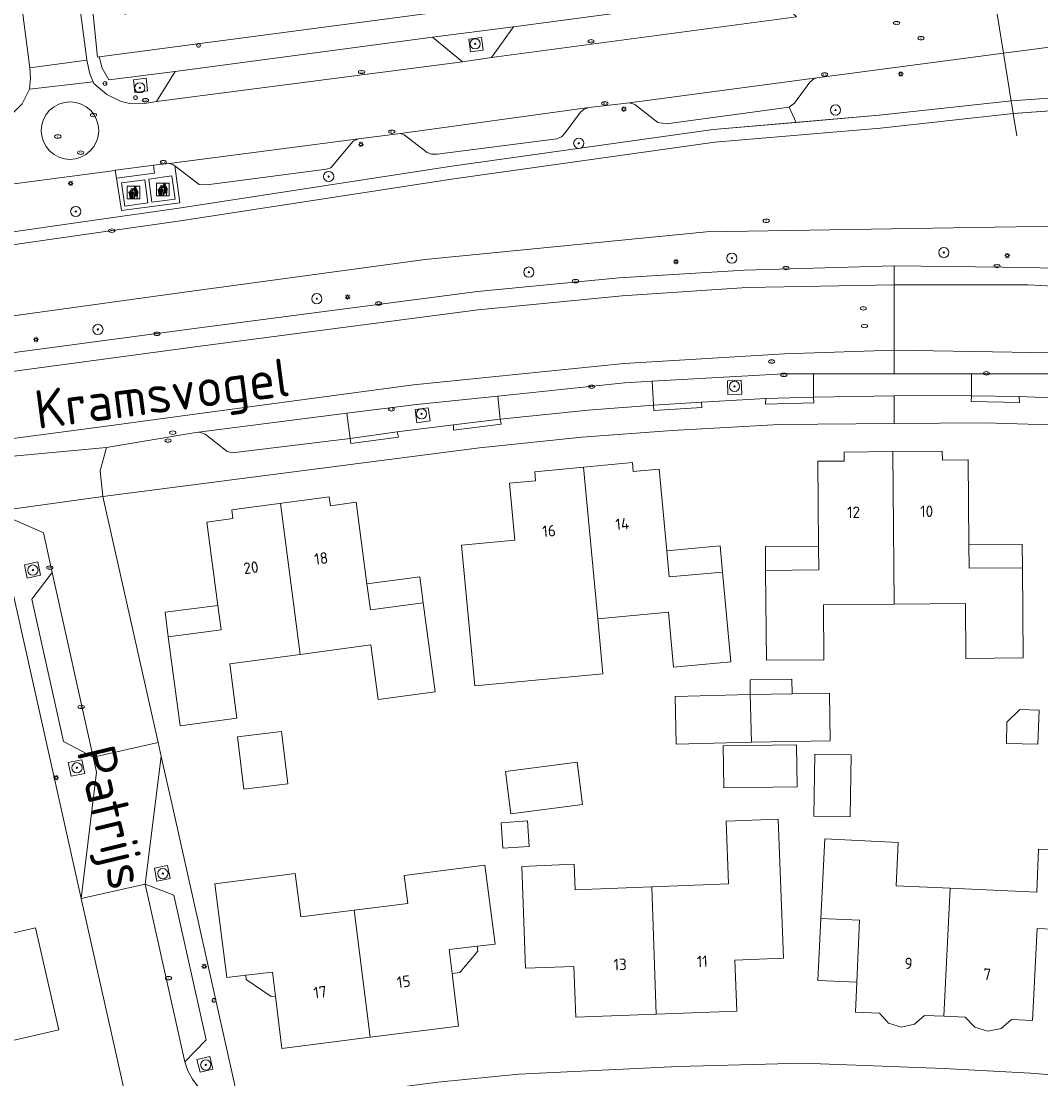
# Model space of a CAD drawing. Header units: metres. Extents: x 92650 to 117222, y 425801 to 461092.
# Tile 110 of 146: x 115778 to 115858, y 426618 to 426701. Entities that reach past the tile are written whole.
import ezdxf
from ezdxf.enums import TextEntityAlignment as Align

# ---------------------------------------------------------------- set-up
doc = ezdxf.new("R2010")
doc.units = ezdxf.units.M
doc.layers.get('0').update_dxf_attribs({"color": 253, "linetype": 'CONTINUOUS', "lineweight": 15})
for name, color, linetype, lineweight in [('B-WE-GK-KEERWAND_DAMWAND-G', 253, 'CONTINUOUS', 15), ('B-WE-GR-BEPLANTING_CULTUUR_BODEMBEDEKKER-GV', 253, 'CONTINUOUS', 15), ('B-WE-GR-BEPLANTING_CULTUUR_HEESTERS-GV', 253, 'CONTINUOUS', 15), ('B-WE-GR-BEPLANTING_CULTUUR_VASTE PLANTENVAK-GV', 253, 'CONTINUOUS', 15), ('B-WE-GR-BOOM-S', 253, 'CONTINUOUS', 15), ('B-WE-GR-GROENVOORZIENING-GV', 253, 'CONTINUOUS', 15), ('B-WE-IE-AFVAL APART PLAATS-S', 253, 'CONTINUOUS', 15), ('B-WE-IE-MEUBILAIR-S', 253, 'CONTINUOUS', 15), ('B-WE-KW-KUNSTWERK_DUIKER-G', 253, 'CONTINUOUS', 15), ('B-WE-OG-BEBOUWING-GV', 253, 'CONTINUOUS', 15), ('B-WE-OG-BEBOUWING-T18', 253, 'CONTINUOUS', 15), ('B-WE-OG-BEBOUWING_LUIFEL-GV', 253, 'CONTINUOUS', 15), ('B-WE-OG-BEBOUWING_SCHUUR-GV', 253, 'CONTINUOUS', 15), ('B-WE-OG-TERREIN_ERF-GV', 253, 'CONTINUOUS', 15), ('B-WE-OG-TERREIN_OEVER-GV', 253, 'CONTINUOUS', 15), ('B-WE-OG-TOPOGRAFIE-T18', 7, 'CONTINUOUS', 15), ('B-WE-OG-WATER_MEER-GV', 253, 'CONTINUOUS', 15), ('B-WE-VH-GESLOTENVERHARDING-GV', 253, 'CONTINUOUS', 15), ('B-WE-VH-OPENVERHARDING_BETONELEMENT-GV', 253, 'CONTINUOUS', 15), ('B-WE-VH-OPENVERHARDING_BETONSTRAATSTEEN-GV', 253, 'CONTINUOUS', 15), ('B-WE-VH-OPENVERHARDING_TEGEL-GV', 253, 'CONTINUOUS', 15)]:
    doc.layers.add(name, color=color, linetype=linetype, lineweight=lineweight)
doc.styles.add('NLCS-ISO', font='NLCS-ISO.ttf')
doc.styles.add('NLCS-ISO-M200-T18', font='NLCS-ISO.ttf', dxfattribs={"height": 0.36})

# ---------------------------------------------------------------- blocks, each defined once
blk = doc.blocks.new('SIE-AFVAL APART PLAATS-SO')
h = blk.add_hatch(color=256)
h.dxf.hatch_style = 1
h.paths.add_polyline_path([(-0.09, 0.07), (-1.76, 0.07, 0.819081), (-1.79, -0.09), (-1.4, -2.19, 0.36153), (-1.37, -2.21), (-0.47, -2.21, 0.36153), (-0.44, -2.19), (-0.05, -0.09, 0.819081)])
h.paths.add_polyline_path([(-0.16, -0.1), (-0.2, -0.33), (-0.49, -0.33), (-0.47, -0.1)], flags=16)
h.paths.add_polyline_path([(-0.55, -0.1), (-0.58, -0.33), (-0.87, -0.33), (-0.87, -0.1)], flags=16)
h.paths.add_polyline_path([(-0.22, -0.42), (-0.27, -0.73), (-0.53, -0.73), (-0.5, -0.42)], flags=16)
h.paths.add_polyline_path([(-0.58, -0.42), (-0.61, -0.73), (-0.87, -0.73), (-0.87, -0.42)], flags=16)
h.paths.add_polyline_path([(-0.95, -0.1), (-0.95, -0.33), (-1.27, -0.33), (-1.29, -0.1)], flags=16)
h.paths.add_polyline_path([(-0.95, -0.42), (-0.95, -0.73), (-1.23, -0.73), (-1.26, -0.42)], flags=16)
h.paths.add_polyline_path([(-0.29, -0.83), (-0.34, -1.09), (-0.56, -1.09), (-0.54, -0.83)], flags=16)
h.paths.add_polyline_path([(-0.62, -0.83), (-0.65, -1.09), (-0.87, -1.09), (-0.87, -0.83)], flags=16)
h.paths.add_polyline_path([(-0.95, -0.83), (-0.95, -1.09), (-1.2, -1.09), (-1.22, -0.83)], flags=16)
h.paths.add_polyline_path([(-1.35, -0.33), (-1.64, -0.33), (-1.69, -0.1), (-1.37, -0.1)], flags=16)
h.paths.add_polyline_path([(-1.34, -0.42), (-1.31, -0.73), (-1.57, -0.73), (-1.63, -0.42)], flags=16)
h.paths.add_polyline_path([(-0.36, -1.18), (-0.41, -1.44), (-0.6, -1.44), (-0.57, -1.18)], flags=16)
h.paths.add_polyline_path([(-0.65, -1.18), (-0.68, -1.44), (-0.87, -1.44), (-0.87, -1.18)], flags=16)
h.paths.add_polyline_path([(-1.3, -0.83), (-1.28, -1.09), (-1.5, -1.09), (-1.55, -0.83)], flags=16)
h.paths.add_polyline_path([(-0.95, -1.18), (-0.95, -1.44), (-1.17, -1.44), (-1.19, -1.18)], flags=16)
h.paths.add_polyline_path([(-0.42, -1.53), (-0.47, -1.79), (-0.63, -1.79), (-0.6, -1.53)], flags=16)
h.paths.add_polyline_path([(-1.27, -1.18), (-1.25, -1.44), (-1.44, -1.44), (-1.49, -1.18)], flags=16)
h.paths.add_polyline_path([(-0.69, -1.53), (-0.71, -1.79), (-0.87, -1.79), (-0.87, -1.53)], flags=16)
h.paths.add_polyline_path([(-0.95, -1.53), (-0.95, -1.79), (-1.13, -1.79), (-1.16, -1.53)], flags=16)
h.paths.add_polyline_path([(-1.24, -1.53), (-1.22, -1.79), (-1.37, -1.79), (-1.42, -1.53)], flags=16)
h.paths.add_polyline_path([(-0.49, -1.89), (-0.53, -2.13), (-0.66, -2.13), (-0.64, -1.89)], flags=16)
h.paths.add_polyline_path([(-0.72, -1.89), (-0.74, -2.13), (-0.87, -2.13), (-0.87, -1.89)], flags=16)
h.paths.add_polyline_path([(-0.95, -1.89), (-0.95, -2.13), (-1.1, -2.13), (-1.12, -1.89)], flags=16)
h.paths.add_polyline_path([(-1.21, -1.89), (-1.18, -2.13), (-1.31, -2.13), (-1.35, -1.89)], flags=16)
h.paths.add_polyline_path([(-0.19, 0.78, -0.01173), (-0.3, 0.78, -0.148797), (-0.42, 1.03, -0.136076), (-0.69, 0.87), (-0.78, 0.85, -0.038293), (-1.14, 0.96), (-1.19, 0.81, -0.243822), (-1.56, 0.45, 0.344326), (-1, 0.22, -0.139345), (-0.6, 0.22, 0.618436), (-0.56, 0.27, -0.441494), (-0.47, 0.44, 0.309048)])
h.paths.add_polyline_path([(-0.49, 0.51, 0.351556), (-0.64, 0.31, 0.121061), (-1.02, 0.29, -0.288745), (-1.45, 0.42, 0.203599), (-1.12, 0.79), (-1.09, 0.87, 0.083075), (-0.28, 0.71, -0.242261)], flags=16)
h.paths.add_polyline_path([(-0.4, 0.79, -0.023345), (-0.63, 0.82, 0.07081), (-0.46, 0.9, 0.059965)], flags=16)
h.paths.add_polyline_path([(1.12, 1.48), (-1.07, 1.48, 0.860559), (-1.08, 1.42), (0.29, 1, -0.146703), (0.53, 0.28, 0.421968), (0.56, 0.25), (1.6, 0.31, 0.450293), (1.63, 0.34, 0.122241)])
h.paths.add_polyline_path([(0.26, 1.93, 1), (1.07, 1.93, 1)])
h.paths.add_polyline_path([(1.65, 0.15, 0.429303), (1.62, 0.18), (0.55, 0.23, 0.38429), (0.51, 0.2), (0.16, -2.16, 0.83726), (0.22, -2.18), (0.99, -0.78, -0.688204), (1.05, -0.78), (1.36, -2.14, 0.84934), (1.42, -2.14)])
for p, q in [((-0.09, 0.07), (-1.76, 0.07)), ((-1.4, -2.19), (-1.79, -0.09)), ((-1.37, -0.1), (-1.69, -0.1)), ((-1.64, -0.33), (-1.69, -0.1)), ((-1.64, -0.33), (-1.35, -0.33)), ((-1.63, -0.42), (-1.34, -0.42)), ((-1.57, -0.73), (-1.63, -0.42)), ((-1.57, -0.73), (-1.31, -0.73)), ((-1.55, -0.83), (-1.3, -0.83)), ((-1.5, -1.09), (-1.55, -0.83)), ((-1.5, -1.09), (-1.28, -1.09)), ((-1.49, -1.18), (-1.27, -1.18)), ((-1.44, -1.44), (-1.49, -1.18)), ((-1.44, -1.44), (-1.25, -1.44)), ((-1.42, -1.53), (-1.24, -1.53)), ((-1.37, -1.79), (-1.42, -1.53)), ((-1.37, -1.79), (-1.22, -1.79)), ((-1.37, -2.21), (-0.47, -2.21)), ((-1.31, -2.13), (-1.35, -1.89)), ((-1.35, -1.89), (-1.21, -1.89)), ((-1.31, -2.13), (-1.18, -2.13)), ((-0.95, -0.1), (-1.29, -0.1)), ((-1.27, -0.33), (-0.95, -0.33)), ((-1.26, -0.42), (-0.95, -0.42)), ((-1.23, -0.73), (-0.95, -0.73)), ((-1.22, -0.83), (-0.95, -0.83)), ((-1.2, -1.09), (-0.95, -1.09)), ((-1.19, -1.18), (-0.95, -1.18)), ((-1.17, -1.44), (-0.95, -1.44)), ((-1.16, -1.53), (-0.95, -1.53)), ((-1.13, -1.79), (-0.95, -1.79)), ((-1.12, -1.89), (-0.95, -1.89)), ((-1.1, -2.13), (-0.95, -2.13)), ((-0.95, -0.1), (-0.95, -0.33)), ((-0.95, -0.42), (-0.95, -0.73)), ((-0.95, -0.83), (-0.95, -1.09)), ((-0.95, -1.18), (-0.95, -1.44)), ((-0.95, -1.53), (-0.95, -1.79)), ((-0.95, -1.89), (-0.95, -2.13)), ((-0.87, -0.1), (-0.87, -0.33)), ((-0.55, -0.1), (-0.87, -0.1)), ((-0.87, -0.33), (-0.58, -0.33)), ((-0.87, -0.42), (-0.87, -0.73)), ((-0.87, -0.42), (-0.58, -0.42)), ((-0.87, -0.73), (-0.61, -0.73)), ((-0.87, -0.83), (-0.62, -0.83)), ((-0.87, -0.83), (-0.87, -1.09)), ((-0.87, -1.09), (-0.65, -1.09)), ((-0.87, -1.18), (-0.65, -1.18)), ((-0.87, -1.18), (-0.87, -1.44)), ((-0.87, -1.44), (-0.68, -1.44)), ((-0.87, -1.53), (-0.69, -1.53)), ((-0.87, -1.53), (-0.87, -1.79)), ((-0.87, -1.79), (-0.71, -1.79)), ((-0.87, -1.89), (-0.87, -2.13)), ((-0.87, -1.89), (-0.72, -1.89)), ((-0.87, -2.13), (-0.74, -2.13)), ((-0.66, -2.13), (-0.53, -2.13)), ((-0.64, -1.89), (-0.49, -1.89)), ((-0.63, -1.79), (-0.47, -1.79)), ((-0.6, -1.44), (-0.41, -1.44)), ((-0.6, -1.53), (-0.42, -1.53)), ((-0.57, -1.18), (-0.36, -1.18)), ((-0.56, -1.09), (-0.34, -1.09)), ((-0.54, -0.83), (-0.29, -0.83)), ((-0.53, -0.73), (-0.27, -0.73)), ((-0.53, -2.13), (-0.49, -1.89)), ((-0.5, -0.42), (-0.22, -0.42)), ((-0.49, -0.33), (-0.2, -0.33)), ((-0.16, -0.1), (-0.47, -0.1)), ((-0.47, -1.79), (-0.42, -1.53)), ((-0.44, -2.19), (-0.05, -0.09)), ((-0.41, -1.44), (-0.36, -1.18)), ((-0.34, -1.09), (-0.29, -0.83)), ((-0.27, -0.73), (-0.22, -0.42)), ((-0.2, -0.33), (-0.16, -0.1))]:
    blk.add_line(p, q)
blk.add_lwpolyline([(-2.5, -2.51), (2.5, -2.51), (2.5, 2.49), (-2.5, 2.49)], close=True)
for points in [[(-0.78, 0.85, -0.038293), (-1.14, 0.96), (-1.19, 0.81, -0.243822), (-1.56, 0.45, 0.344326), (-1, 0.22, -0.139345), (-0.6, 0.22, 0.618436), (-0.56, 0.27, -0.441494), (-0.47, 0.44, 0.309048), (-0.19, 0.78, -0.01173), (-0.3, 0.78, -0.01173)], [(-0.78, 0.85), (-0.69, 0.87, 0.136076), (-0.42, 1.03, 0.156405), (-0.29, 0.77)], [(-0.78, 0.85), (-0.69, 0.87, 0.136076), (-0.42, 1.03, 0.148797), (-0.3, 0.78, 0.148797)], [(-0.63, 0.82, 0.07081), (-0.46, 0.9, 0.059965), (-0.4, 0.79, 0.059965)], [(-0.4, 0.79, -0.023345), (-0.63, 0.82)]]:
    blk.add_lwpolyline(points, format="xyb")
for points in [[(-1.09, 0.87), (-1.12, 0.79, -0.203599), (-1.45, 0.42, 0.288745), (-1.02, 0.29, -0.121061), (-0.64, 0.31, -0.351556), (-0.49, 0.51, 0.242261), (-0.28, 0.71, -0.083075)], [(-1.07, 1.48), (1.12, 1.48, -0.122241), (1.63, 0.34, -0.450293), (1.6, 0.31), (0.56, 0.25, -0.421968), (0.53, 0.28, 0.146703), (0.29, 1), (-1.08, 1.42, -0.860559)], [(0.55, 0.23), (1.62, 0.18, -0.429303), (1.65, 0.15), (1.42, -2.14, -0.84934), (1.36, -2.14), (1.05, -0.78, 0.688204), (0.99, -0.78), (0.22, -2.18, -0.83726), (0.16, -2.16), (0.51, 0.2, -0.38429)]]:
    blk.add_lwpolyline(points, format="xyb", close=True)
for points in [[(-1.35, -0.33), (-1.37, -0.1)], [(-1.31, -0.73), (-1.34, -0.42)], [(-1.28, -1.09), (-1.3, -0.83)], [(-1.27, -0.33), (-1.29, -0.1)], [(-1.25, -1.44), (-1.27, -1.18)], [(-1.23, -0.73), (-1.26, -0.42)], [(-1.22, -1.79), (-1.24, -1.53)], [(-1.2, -1.09), (-1.22, -0.83)], [(-1.18, -2.13), (-1.21, -1.89)], [(-1.17, -1.44), (-1.19, -1.18)], [(-1.18, -2.22), (-1.18, -2.21)], [(-1.13, -1.79), (-1.16, -1.53)], [(-1.1, -2.13), (-1.12, -1.89)], [(-0.74, -2.13), (-0.72, -1.89)], [(-0.71, -1.79), (-0.69, -1.53)], [(-0.68, -1.44), (-0.65, -1.18)], [(-0.66, -2.13), (-0.64, -1.89)], [(-0.65, -1.09), (-0.62, -0.83)], [(-0.63, -1.79), (-0.6, -1.53)], [(-0.61, -0.73), (-0.58, -0.42)], [(-0.6, -1.44), (-0.57, -1.18)], [(-0.58, -0.33), (-0.55, -0.1)], [(-0.56, -1.09), (-0.54, -0.83)], [(-0.53, -0.73), (-0.5, -0.42)], [(-0.49, -0.33), (-0.47, -0.1)]]:
    blk.add_lwpolyline(points)
blk.add_circle((0.66, 1.93), 0.401)
for centre, radius, start, end in [((-1.76, -0.01), 0.0869, 90, 247.281), ((-0.09, -0.01), 0.0869, 292.719, 90), ((-1.37, -2.18), 0.0318, 190.4943, 270), ((-0.47, -2.18), 0.0318, 270, 349.5057)]:
    blk.add_arc(centre, radius, start, end)
blk = doc.blocks.new('SIE-MEUBILAIR_PAAL_LICHTMAST-SO')
for points in [[(-0.62, 0), (-1, 0)], [(-0.71, 0.71), (-0.44, 0.44)], [(0, 1), (0, 0.62)], [(0.44, 0.44), (0.71, 0.71)], [(1, 0), (0.62, 0)], [(-0.71, -0.71), (-0.44, -0.44)], [(0, -0.62), (0, -1)], [(0.44, -0.44), (0.71, -0.71)]]:
    blk.add_lwpolyline(points)
blk.add_circle((0, 0), 0.5)
blk = doc.blocks.new('SIE-MEUBILAIR_PAAL_AFSLUITPAAL-SO')
blk.add_circle((0, 0), 0.75)
at = {"style": 'NLCS-ISO'}
blk.add_text('af', height=0.75, dxfattribs=at).set_placement((0, 0.05), align=Align.MIDDLE_CENTER)
blk = doc.blocks.new('SIE-MEUBILAIR_PUT_KOLK-SO')
blk.add_ellipse((0, 0), major_axis=(1.25, 0), ratio=0.54)
at = {"style": 'NLCS-ISO'}
blk.add_text('klk', height=0.75, dxfattribs=at).set_placement((0.03, 0), align=Align.MIDDLE_CENTER)
blk = doc.blocks.new('SIE-MEUBILAIR_PUT_RIOOLPUT-SO')
blk.add_ellipse((0, 0), major_axis=(1.25, 0), ratio=0.54)
at = {"style": 'NLCS-ISO'}
blk.add_text('ri', height=0.75, dxfattribs=at).set_placement((-0.04, 0.07), align=Align.MIDDLE_CENTER)
blk = doc.blocks.new('SGR-BOOM_GBKN-SO')
at = {"linetype": 'ByBlock', "lineweight": 18}
h = blk.add_hatch(color=0, dxfattribs=at)
h.dxf.hatch_style = 1
edge = h.paths.add_edge_path()
edge.add_arc((0, 0), 0.25, 0, 360)
at = {"color": 0, "linetype": 'ByBlock', "lineweight": 18}
for radius in [2, 0.25]:
    blk.add_circle((0, 0), radius, dxfattribs=at)
at = {"color": 0, "linetype": 'ByBlock', "lineweight": 18, "style": 'NLCS-ISO'}
blk.add_attdef('SOORT', (2.5, 0), '', height=1.5, dxfattribs=at)

msp = doc.modelspace()

# ---------------------------------------------------------------- linework, layer by layer
at = {"layer": 'B-WE-GK-KEERWAND_DAMWAND-G', "transparency": 33554687, "flags": 128}
msp.add_lwpolyline([(115861.276, 426685.768), (115867.387, 426687.614), (115867.637, 426687.69), (115869.973, 426688.78), (115872.981, 426690.255), (115876.318, 426693.12), (115876.892, 426693.697), (115877.239, 426694.565), (115877.434, 426695.596), (115877.418, 426696.471), (115877.268, 426696.665), (115876.958, 426697.065), (115872.718, 426696.151), (115861.175, 426694.421), (115855.741, 426694.01), (115855.721, 426694.008), (115845.33, 426692.884), (115832.344, 426691.781), (115811.906, 426688.906), (115790.336, 426685.594), (115784.087, 426684.699), (115758.922, 426681.094)], dxfattribs=at)
at = {"layer": 'B-WE-GR-BEPLANTING_CULTUUR_BODEMBEDEKKER-GV', "transparency": 33554687, "flags": 128}
for points in [[(115758.795, 426682.086), (115783.945, 426685.689), (115790.189, 426686.583), (115811.76, 426689.895), (115832.232, 426692.775), (115838.733, 426693.327), (115838.18, 426694.523), (115828.577, 426693.21), (115827.893, 426693.311), (115826.081, 426694.718), (115825.672, 426694.862), (115822.492, 426694.478), (115822.128, 426694.363), (115821.844, 426694.117), (115820.631, 426692.512), (115820.335, 426692.197), (115819.978, 426692.045), (115810.6, 426690.833), (115810.174, 426690.837), (115809.828, 426690.963), (115808.028, 426692.345), (115807.748, 426692.46), (115804.437, 426692.037), (115804.022, 426691.866), (115802.269, 426689.764), (115801.949, 426689.654), (115792.573, 426688.425), (115791.973, 426688.472), (115790.059, 426689.923), (115790.466, 426687.016), (115785.875, 426686.424), (115785.489, 426688.951), (115785.38, 426689.57)], [(115785.38, 426689.57), (115774.264, 426688.088)], [(115733.492, 426669.428), (115791.793, 426677.203), (115813.76, 426680.08), (115824.849, 426681.143), (115834.665, 426681.751), (115846.387, 426682.089), (115857.006, 426681.971), (115863.633, 426681.761), (115861.256, 426685.766), (115859.344, 426685.188), (115854.266, 426685.125), (115831.711, 426684.75), (115809.68, 426682.594), (115790.813, 426680.031), (115766.625, 426676.688)]]:
    msp.add_lwpolyline(points, dxfattribs=at)
for points in [[(115809.027, 426669.802), (115810.06, 426669.95), (115809.912, 426670.983), (115808.879, 426670.836)], [(115779.554, 426657.87), (115779.333, 426658.913), (115778.29, 426658.693), (115778.511, 426657.65)], [(115791.799, 426619.97), (115792.039, 426618.963), (115793.046, 426619.202), (115792.806, 426620.209)]]:
    msp.add_lwpolyline(points, close=True, dxfattribs=at)
at = {"layer": 'B-WE-GR-BEPLANTING_CULTUUR_HEESTERS-GV', "transparency": 33554687, "flags": 128}
msp.add_lwpolyline([(115838.733, 426693.327), (115845.234, 426693.879), (115855.593, 426695), (115861.043, 426695.413), (115872.518, 426697.134), (115877.343, 426698.173), (115877.703, 426699.825), (115872.745, 426699.167), (115872.361, 426699.193), (115872.017, 426699.367), (115870.417, 426700.584), (115870.063, 426700.753), (115869.672, 426700.786), (115862.907, 426699.781), (115861.365, 426699.578), (115854.953, 426698.735), (115840.345, 426696.815), (115840.125, 426696.746), (115839.797, 426696.464), (115838.581, 426694.84), (115838.18, 426694.523)], close=True, dxfattribs=at)
at = {"layer": 'B-WE-GR-BEPLANTING_CULTUUR_VASTE PLANTENVAK-GV', "transparency": 33554687, "flags": 128}
for points in [[(115813.207, 426698.85), (115814.199, 426698.976), (115814.073, 426699.968), (115813.081, 426699.841)], [(115787.93, 426695.785), (115787.808, 426696.777), (115786.816, 426696.655), (115786.938, 426695.663)]]:
    msp.add_lwpolyline(points, close=True, dxfattribs=at)
at = {"layer": 'B-WE-GR-GROENVOORZIENING-GV', "transparency": 33554687, "flags": 128}
for points in [[(115833.375, 426672.012), (115834.466, 426672.051), (115834.427, 426673.142), (115833.336, 426673.103)], [(115781.713, 426643.212), (115781.937, 426642.141), (115783.008, 426642.365), (115782.784, 426643.436)], [(115788.461, 426634.95), (115788.664, 426633.922), (115789.692, 426634.126), (115789.488, 426635.153)]]:
    msp.add_lwpolyline(points, close=True, dxfattribs=at)
at = {"layer": 'B-WE-KW-KUNSTWERK_DUIKER-G', "transparency": 33554687, "flags": 128}
for points in [[(115854.953, 426698.735), (115854.14, 426703.746)], [(115855.536, 426695.147), (115854.953, 426698.735)], [(115855.721, 426694.008), (115855.536, 426695.147)], [(115856.004, 426692.264), (115855.721, 426694.008)]]:
    msp.add_lwpolyline(points, dxfattribs=at)
at = {"layer": 'B-WE-OG-BEBOUWING-GV', "transparency": 33554687, "flags": 128}
for points in [[(115840.477, 426660.158), (115840.494, 426658.299), (115836.326, 426658.256), (115836.397, 426651.223), (115840.889, 426651.262), (115840.852, 426655.564), (115846.41, 426655.611), (115846.286, 426667.552), (115842.475, 426667.515), (115842.475, 426666.805), (115840.416, 426666.804)], [(115833.593, 426651.108), (115832.945, 426658.116), (115828.789, 426657.744), (115828.598, 426659.776), (115827.997, 426666.172), (115825.957, 426665.993), (115825.895, 426666.697), (115822.074, 426666.336), (115823.18, 426654.453), (115828.714, 426654.974), (115829.117, 426650.687)], [(115829.234, 426648.381), (115829.332, 426644.641), (115835.23, 426644.796), (115835.132, 426648.536)], [(115855.225, 426646.384), (115855.184, 426644.7), (115857.66, 426644.639), (115857.75, 426647.318), (115856.249, 426647.357)], [(115795.47, 426641.121), (115798.924, 426641.547), (115798.42, 426645.64), (115794.966, 426645.214)], [(115833.045, 426641.234), (115838.79, 426641.308), (115838.748, 426644.6), (115833.003, 426644.526)], [(115840.1, 426639.024), (115842.939, 426638.969), (115843.033, 426643.804), (115840.194, 426643.859)], [(115816.387, 426639.196), (115821.999, 426639.923), (115821.569, 426643.241), (115815.957, 426642.514)], [(115846.714, 426636.951), (115840.959, 426637.239), (115840.642, 426631.003), (115843.69, 426630.862), (115843.466, 426626.02), (115843.357, 426623.677), (115845.24, 426623.59), (115845.95, 426622.82), (115846.96, 426622.5), (115847.99, 426622.72), (115848.77, 426623.42), (115850.29, 426623.349), (115850.77, 426633.372), (115846.563, 426633.566)], [(115817.233, 426635.08), (115817.526, 426627.117), (115821.316, 426627.249), (115821.466, 426623.276), (115827.77, 426623.512), (115827.424, 426633.484), (115821.418, 426633.243), (115821.337, 426635.245)], [(115779.146, 426630.278), (115775.498, 426629.451), (115775.184, 426630.815), (115775.934, 426630.988), (115775.283, 426633.814), (115768.955, 426632.376), (115769.924, 426628.167), (115768.034, 426627.731), (115769.855, 426619.736), (115780.984, 426622.299)], [(115795.62, 426626.56), (115797.711, 426626.813), (115797.939, 426624.93), (115798.436, 426620.824), (115805.354, 426621.705), (115804.109, 426631.647), (115799.923, 426631.123), (115799.498, 426634.519), (115793.196, 426633.727), (115794.125, 426626.379)]]:
    msp.add_lwpolyline(points, close=True, dxfattribs=at)
for points in [[(115846.41, 426655.611), (115851.981, 426655.659), (115852.017, 426651.367), (115856.509, 426651.406), (115856.453, 426658.45), (115856.45, 426658.45), (115852.273, 426658.416), (115852.257, 426660.27), (115852.199, 426666.917), (115850.171, 426666.89), (115850.162, 426667.589), (115846.286, 426667.552)], [(115822.074, 426666.336), (115818.254, 426665.976), (115818.316, 426665.269), (115816.267, 426665.089), (115816.685, 426660.613), (115812.518, 426660.224), (115813.551, 426649.221), (115818.027, 426649.642), (115823.577, 426650.154), (115823.18, 426654.453)], [(115802.15, 426664.015), (115794.514, 426662.985), (115794.595, 426662.31), (115792.58, 426662.036), (115793.43, 426655.518), (115793.679, 426653.613), (115789.552, 426653.053), (115790.471, 426646.08), (115794.93, 426646.675), (115794.36, 426650.946), (115799.87, 426651.682), (115798.332, 426663.5)], [(115799.87, 426651.682), (115805.409, 426652.421), (115805.979, 426648.151), (115810.438, 426648.746), (115809.52, 426655.717), (115805.379, 426655.176), (115805.109, 426657.211), (115804.262, 426663.591), (115802.244, 426663.319), (115802.15, 426664.015)], [(115835.23, 426644.796), (115841.395, 426644.903), (115841.329, 426648.644), (115838.398, 426648.593), (115835.132, 426648.536)], [(115827.77, 426623.512), (115834.074, 426623.747), (115833.915, 426627.755), (115837.718, 426627.905), (115837.314, 426638.781), (115833.24, 426638.63), (115833.43, 426633.726), (115827.424, 426633.484)], [(115850.29, 426623.349), (115850.3, 426623.349), (115851.97, 426623.27), (115852.71, 426622.5), (115853.73, 426622.18), (115854.78, 426622.4), (115855.58, 426623.1), (115857.243, 426623.021), (115857.599, 426630.222), (115860.589, 426630.089), (115860.892, 426636.264), (115857.711, 426636.43), (115857.562, 426633.058), (115850.77, 426633.372)], [(115805.354, 426621.705), (115812.271, 426622.585), (115811.783, 426626.7), (115811.56, 426628.579), (115813.75, 426628.839), (115815.145, 426629.004), (115814.341, 426635.171), (115808.023, 426634.378), (115808.314, 426632.173), (115804.109, 426631.647)]]:
    msp.add_lwpolyline(points, dxfattribs=at)
at = {"layer": 'B-WE-OG-BEBOUWING_LUIFEL-GV', "transparency": 33554687, "flags": 128}
for points in [[(115852.257, 426660.27), (115852.273, 426658.416), (115856.45, 426658.45), (115856.434, 426660.307)], [(115832.945, 426658.116), (115832.761, 426660.167), (115828.598, 426659.776), (115828.789, 426657.744)], [(115836.326, 426658.256), (115840.494, 426658.299), (115840.477, 426660.158), (115836.317, 426660.12)], [(115809.52, 426655.717), (115809.248, 426657.761), (115805.109, 426657.211), (115805.379, 426655.176)], [(115789.552, 426653.053), (115793.679, 426653.613), (115793.43, 426655.518), (115789.3, 426654.98)], [(115835.132, 426648.536), (115838.398, 426648.593), (115838.378, 426649.74), (115835.112, 426649.683)], [(115840.642, 426631.003), (115840.42, 426626.16), (115843.466, 426626.02), (115843.69, 426630.862)], [(115811.783, 426626.7), (115812.38, 426626.78), (115813.8, 426628.44), (115813.75, 426628.839), (115811.56, 426628.579)], [(115795.62, 426626.56), (115795.66, 426626.24), (115797.61, 426624.91), (115797.939, 426624.93), (115797.711, 426626.813)]]:
    msp.add_lwpolyline(points, close=True, dxfattribs=at)
at = {"layer": 'B-WE-OG-BEBOUWING_SCHUUR-GV', "transparency": 33554687, "flags": 128}
msp.add_lwpolyline([(115817.68, 426638.64), (115815.62, 426638.49), (115815.76, 426636.5), (115817.82, 426636.64)], close=True, dxfattribs=at)
at = {"layer": 'B-WE-OG-TERREIN_ERF-GV', "transparency": 33554687, "flags": 128}
for points in [[(115801.09, 426703.786), (115793.752, 426702.81), (115786.129, 426701.796), (115785.233, 426708.526), (115784.047, 426708.368), (115784.112, 426707.88), (115783.798, 426707.841), (115782.916, 426714.468), (115782.013, 426721.162), (115781.874, 426721.144), (115782.947, 426711.868), (115783.128, 426709.874), (115783.453, 426703.874), (115784.009, 426698.436), (115784.127, 426698.451), (115838.543, 426705.653), (115838.36, 426707.171), (115835.627, 426707.517), (115835.514, 426708.366), (115831.123, 426707.782), (115823.431, 426706.759), (115816.013, 426705.772), (115808.571, 426704.782)], [(115852.199, 426666.917), (115852.257, 426660.27), (115852.273, 426658.416), (115856.45, 426658.45), (115856.453, 426658.45), (115856.509, 426651.406), (115852.017, 426651.367), (115851.981, 426655.659), (115846.41, 426655.611), (115840.852, 426655.564), (115840.889, 426651.262), (115836.397, 426651.223), (115836.326, 426658.256), (115840.494, 426658.299), (115840.477, 426660.158), (115840.416, 426666.804), (115842.475, 426666.805), (115842.475, 426667.515), (115846.286, 426667.552), (115850.162, 426667.589), (115850.171, 426666.89)], [(115827.997, 426666.172), (115828.598, 426659.776), (115828.789, 426657.744), (115832.945, 426658.116), (115833.593, 426651.108), (115829.117, 426650.687), (115828.714, 426654.974), (115823.18, 426654.453), (115823.577, 426650.154), (115818.027, 426649.642), (115813.551, 426649.221), (115812.518, 426660.224), (115816.685, 426660.613), (115816.267, 426665.089), (115818.316, 426665.269), (115818.254, 426665.976), (115822.074, 426666.336), (115825.895, 426666.697), (115825.957, 426665.993)], [(115809.52, 426655.717), (115810.438, 426648.746), (115805.979, 426648.151), (115805.409, 426652.421), (115799.87, 426651.682), (115794.36, 426650.946), (115794.93, 426646.675), (115790.471, 426646.08), (115789.552, 426653.053), (115793.679, 426653.613), (115793.43, 426655.518), (115792.58, 426662.036), (115794.595, 426662.31), (115794.514, 426662.985), (115802.15, 426664.015), (115802.244, 426663.319), (115804.262, 426663.591), (115805.109, 426657.211), (115805.379, 426655.176)], [(115829.332, 426644.641), (115829.234, 426648.381), (115835.132, 426648.536), (115838.398, 426648.593), (115841.329, 426648.644), (115841.395, 426644.903), (115835.23, 426644.796)], [(115855.225, 426646.384), (115856.249, 426647.357), (115857.75, 426647.318), (115857.66, 426644.639), (115855.184, 426644.7)], [(115795.47, 426641.121), (115794.966, 426645.214), (115798.42, 426645.64), (115798.924, 426641.547)], [(115838.79, 426641.308), (115833.045, 426641.234), (115833.003, 426644.526), (115838.748, 426644.6)], [(115840.1, 426639.024), (115840.194, 426643.859), (115843.033, 426643.804), (115842.939, 426638.969)], [(115816.387, 426639.196), (115815.957, 426642.514), (115821.569, 426643.241), (115821.999, 426639.923)], [(115817.233, 426635.08), (115821.337, 426635.245), (115821.418, 426633.243), (115827.424, 426633.484), (115833.43, 426633.726), (115833.24, 426638.63), (115837.314, 426638.781), (115837.718, 426627.905), (115833.915, 426627.755), (115834.074, 426623.747), (115827.77, 426623.512), (115821.466, 426623.276), (115821.316, 426627.249), (115817.526, 426627.117)], [(115795.62, 426626.56), (115794.125, 426626.379), (115793.196, 426633.727), (115799.498, 426634.519), (115799.923, 426631.123), (115804.109, 426631.647), (115808.314, 426632.173), (115808.023, 426634.378), (115814.341, 426635.171), (115815.145, 426629.004), (115813.75, 426628.839), (115811.56, 426628.579), (115811.783, 426626.7), (115812.271, 426622.585), (115805.354, 426621.705), (115798.436, 426620.824), (115797.939, 426624.93), (115797.711, 426626.813)], [(115779.146, 426630.278), (115780.984, 426622.299), (115769.855, 426619.736), (115768.034, 426627.731), (115769.924, 426628.167), (115768.955, 426632.376), (115775.283, 426633.814), (115775.934, 426630.988), (115775.184, 426630.815), (115775.498, 426629.451)]]:
    msp.add_lwpolyline(points, close=True, dxfattribs=at)
for points in [[(115861.987, 426669.544), (115853.49, 426669.805), (115846.408, 426669.749), (115837.413, 426669.679), (115829.013, 426669.192), (115821.939, 426668.676), (115813.927, 426667.856), (115784.434, 426664.045), (115788.752, 426644.786), (115788.996, 426643.698), (115789.952, 426639.435), (115795.134, 426616.322), (115797.341, 426616.516), (115798.597, 426616.626), (115810.658, 426618.181), (115817.016, 426618.828), (115829.491, 426619.421), (115839.242, 426619.677), (115850.282, 426619.27), (115857.076, 426618.895), (115861.354, 426618.554)], [(115795.625, 426575.567), (115795.026, 426578.416), (115791.032, 426595.634), (115790.403, 426598.419), (115786.898, 426613.946), (115785.381, 426620.716), (115782.726, 426632.566), (115781.436, 426638.323), (115775.938, 426662.865)], [(115860.589, 426630.089), (115857.599, 426630.222), (115857.243, 426623.021), (115855.58, 426623.1), (115854.78, 426622.4), (115853.73, 426622.18), (115852.71, 426622.5), (115851.97, 426623.27), (115850.3, 426623.349), (115850.29, 426623.349), (115848.77, 426623.42), (115847.99, 426622.72), (115846.96, 426622.5), (115845.95, 426622.82), (115845.24, 426623.59), (115843.357, 426623.677), (115843.466, 426626.02), (115843.69, 426630.862), (115840.642, 426631.003), (115840.959, 426637.239), (115846.714, 426636.951), (115846.563, 426633.566), (115850.77, 426633.372), (115857.562, 426633.058), (115857.711, 426636.43), (115860.892, 426636.264)]]:
    msp.add_lwpolyline(points, dxfattribs=at)
at = {"layer": 'B-WE-OG-TERREIN_OEVER-GV', "transparency": 33554687, "flags": 128}
for points in [[(115877.219, 426694.563), (115878.062, 426696.101), (115878.038, 426697.276), (115877.343, 426698.173), (115872.518, 426697.134), (115861.043, 426695.413), (115855.593, 426695), (115845.234, 426693.879), (115832.232, 426692.775), (115811.76, 426689.895), (115790.189, 426686.583), (115783.945, 426685.689), (115758.795, 426682.086), (115739.464, 426679.89), (115735.942, 426679.489), (115735.063, 426679.319), (115734.524, 426678.063), (115734.619, 426675.423), (115736.333, 426672.884), (115737.757, 426673.05)], [(115736.883, 426678.59), (115739.577, 426678.896), (115758.922, 426681.094), (115784.087, 426684.699), (115790.336, 426685.594), (115811.906, 426688.906), (115832.344, 426691.781), (115845.33, 426692.884), (115855.721, 426694.008), (115861.155, 426694.419), (115872.698, 426696.149), (115876.938, 426697.063), (115877.248, 426696.663), (115877.398, 426696.469), (115877.414, 426695.594), (115877.219, 426694.563)]]:
    msp.add_lwpolyline(points, dxfattribs=at)
at = {"layer": 'B-WE-OG-WATER_MEER-GV', "transparency": 33554687, "flags": 128}
for points in [[(115877.219, 426694.563), (115877.414, 426695.594), (115877.398, 426696.469), (115877.248, 426696.663), (115876.938, 426697.063), (115872.698, 426696.149), (115861.155, 426694.419), (115855.721, 426694.008), (115845.33, 426692.884), (115832.344, 426691.781), (115811.906, 426688.906), (115790.336, 426685.594), (115784.087, 426684.699), (115758.922, 426681.094), (115739.577, 426678.896), (115736.883, 426678.59)], [(115737.757, 426673.05), (115745.617, 426673.969), (115766.625, 426676.688), (115790.813, 426680.031), (115809.68, 426682.594), (115831.711, 426684.75), (115854.266, 426685.125), (115859.344, 426685.188), (115861.256, 426685.766), (115867.367, 426687.612), (115867.617, 426687.688), (115869.953, 426688.778), (115872.961, 426690.253), (115876.298, 426693.118), (115876.872, 426693.695), (115877.219, 426694.563)]]:
    msp.add_lwpolyline(points, dxfattribs=at)
at = {"layer": 'B-WE-VH-GESLOTENVERHARDING-GV', "transparency": 33554687, "flags": 128}
for points in [[(115787.938, 426687.028), (115787.724, 426688.827), (115785.89, 426688.584), (115786.145, 426686.778)], [(115789.821, 426689.128), (115788.026, 426688.868), (115788.262, 426687.067), (115790.085, 426687.306)]]:
    msp.add_lwpolyline(points, close=True, dxfattribs=at)
at = {"layer": 'B-WE-VH-OPENVERHARDING_BETONELEMENT-GV', "transparency": 33554687, "flags": 128}
for points in [[(115788.403, 426689.962), (115788.239, 426689.943), (115785.418, 426689.575), (115785.38, 426689.57), (115785.489, 426688.951), (115788.467, 426689.348)], [(115836.341, 426671.712), (115836.32, 426671.257), (115840.111, 426671.38), (115840.074, 426671.82)], [(115852.457, 426671.922), (115852.417, 426671.469), (115856.214, 426671.406), (115856.192, 426671.878)], [(115827.561, 426671.195), (115827.586, 426670.762), (115831.34, 426671.017), (115831.314, 426671.417)], [(115815.54, 426670.098), (115811.893, 426669.661), (115811.898, 426669.237), (115815.614, 426669.692)], [(115803.782, 426668.591), (115803.834, 426668.186), (115807.585, 426668.682), (115807.474, 426669.091)]]:
    msp.add_lwpolyline(points, close=True, dxfattribs=at)
at = {"layer": 'B-WE-VH-OPENVERHARDING_BETONSTRAATSTEEN-GV', "transparency": 33554687, "flags": 128}
for points in [[(115788.62, 426694.95), (115790.096, 426697.296), (115784.891, 426696.657), (115784.365, 426697.567), (115784.127, 426698.451), (115784.009, 426698.436), (115783.453, 426703.874), (115783.128, 426709.874), (115782.947, 426711.868), (115781.874, 426721.144), (115781.569, 426723.11), (115780.233, 426731.711), (115779.448, 426735.659), (115778.362, 426740.349), (115778.245, 426741.28), (115778.034, 426737.04)], [(115783.177, 426698.183), (115783.169, 426698.222), (115779.829, 426723.495), (115779.294, 426727.529), (115778.034, 426737.04), (115775.851, 426736.762), (115773.604, 426736.476), (115774.863, 426726.899), (115775.394, 426722.864), (115778.716, 426697.593)], [(115838.755, 426701.582), (115814.873, 426698.396)], [(115718.92, 426685.698), (115719.586, 426681.387), (115719.766, 426680.483), (115719.977, 426680.771), (115723.334, 426681.319), (115738.427, 426683.306), (115741.476, 426683.751), (115756.321, 426685.698), (115759.484, 426686.119), (115774.264, 426688.088), (115785.38, 426689.57), (115785.418, 426689.575), (115788.239, 426689.943), (115788.403, 426689.962), (115789.627, 426690.1), (115804.437, 426692.037), (115807.748, 426692.46), (115822.492, 426694.478), (115825.672, 426694.862), (115840.345, 426696.815), (115854.953, 426698.735), (115861.365, 426699.578)], [(115812.599, 426698.065), (115788.62, 426694.95), (115787.68, 426694.806), (115786.652, 426694.764), (115785.86, 426694.969), (115784.745, 426695.511), (115783.732, 426696.362), (115783.67, 426696.507), (115778.669, 426695.913), (115778.118, 426694.779), (115777.187, 426693.867), (115775.788, 426693.298), (115774.62, 426693.057), (115773.14, 426692.919), (115749.409, 426689.706)], [(115783.67, 426696.507), (115783.402, 426697.137), (115783.177, 426698.183), (115778.716, 426697.593), (115778.751, 426696.777), (115778.669, 426695.913)], [(115781.851, 426690.428), (115781.421, 426690.47), (115780.99, 426690.599), (115780.601, 426690.807), (115780.259, 426691.087), (115779.979, 426691.429), (115779.771, 426691.818), (115779.643, 426692.24), (115779.6, 426692.679), (115779.643, 426693.119), (115779.771, 426693.541), (115779.979, 426693.93), (115780.259, 426694.272), (115780.601, 426694.552), (115780.99, 426694.76), (115781.412, 426694.888), (115781.851, 426694.931)], [(115781.851, 426690.428), (115782.291, 426690.471), (115782.713, 426690.599), (115783.102, 426690.807), (115783.443, 426691.087), (115783.723, 426691.429), (115783.932, 426691.818), (115784.06, 426692.24), (115784.103, 426692.679), (115784.062, 426693.109), (115783.939, 426693.522), (115783.74, 426693.905), (115783.472, 426694.242), (115783.128, 426694.534), (115782.732, 426694.752), (115782.301, 426694.886), (115781.851, 426694.931)], [(115846.398, 426675.497), (115858.729, 426675.274), (115882.494, 426673.588), (115886.74, 426673.499), (115898.571, 426673.828), (115901.73, 426674.122), (115902.795, 426674.271), (115902.43, 426679.397), (115899.796, 426679.07), (115893.359, 426678.799), (115886.434, 426678.777), (115880.952, 426679.071), (115869.849, 426680.012), (115863.663, 426680.23), (115856.895, 426680.601), (115846.389, 426680.599)], [(115858.474, 426673.652), (115837.719, 426673.652), (115827.453, 426673.054)], [(115827.561, 426671.195), (115831.314, 426671.417), (115836.341, 426671.712), (115840.074, 426671.82), (115840.074, 426673.652)], [(115840.074, 426671.82), (115846.404, 426671.927), (115848.58, 426671.964), (115852.457, 426671.922), (115852.457, 426673.652)], [(115815.54, 426670.098), (115822.432, 426670.805), (115827.561, 426671.195), (115827.453, 426673.054), (115825.29, 426672.928), (115815.353, 426671.897)], [(115852.457, 426671.922), (115856.192, 426671.878), (115861.236, 426671.661), (115864.973, 426671.476)], [(115803.535, 426670.549), (115791.696, 426669.055), (115792.006, 426669.063), (115792.435, 426668.92), (115794.156, 426667.56), (115794.546, 426667.446), (115803.782, 426668.591)], [(115788.752, 426644.786), (115784.434, 426664.045), (115775.938, 426662.865), (115778.773, 426661.637), (115779.771, 426661.205), (115780.464, 426658.083), (115783.666, 426643.645)], [(115775.938, 426662.865), (115781.436, 426638.323), (115782.726, 426632.566), (115783.931, 426642.464), (115783.666, 426643.645)], [(115780.464, 426658.083), (115778.877, 426655.999), (115781.347, 426644.863), (115783.666, 426643.645)], [(115782.726, 426632.566), (115787.74, 426633.689), (115788.996, 426643.698), (115788.752, 426644.786), (115783.666, 426643.645)], [(115790.854, 426619.772), (115791.09, 426619.074), (115791.435, 426618.423), (115791.881, 426617.837), (115792.415, 426617.329), (115793.025, 426616.915), (115793.692, 426616.604), (115794.402, 426616.404), (115795.134, 426616.322), (115789.952, 426639.435), (115788.996, 426643.698)], [(115782.726, 426632.566), (115785.381, 426620.716), (115786.898, 426613.946), (115790.403, 426598.419), (115795.658, 426599.798), (115796.697, 426600.064), (115801.889, 426601.651), (115800.376, 426606.131), (115799.045, 426610.412), (115797.341, 426616.516), (115795.134, 426616.322)], [(115871.875, 426617.186), (115865.402, 426618.068), (115861.354, 426618.554), (115857.076, 426618.895), (115850.282, 426619.27), (115839.242, 426619.677), (115829.491, 426619.421), (115817.016, 426618.828), (115810.658, 426618.181), (115798.597, 426616.626), (115797.341, 426616.516)]]:
    msp.add_lwpolyline(points, dxfattribs=at)
for points in [[(115814.873, 426698.396), (115816.59, 426700.811), (115810.245, 426700.003), (115812.599, 426698.065)], [(115813.207, 426698.85), (115813.081, 426699.841), (115814.073, 426699.968), (115814.199, 426698.976)], [(115787.93, 426695.785), (115786.938, 426695.663), (115786.816, 426696.655), (115787.808, 426696.777)], [(115732.222, 426663.057), (115736.801, 426663.229), (115774.206, 426668.155), (115784.493, 426669.527), (115791.622, 426670.483), (115808.752, 426672.783), (115825.262, 426674.452), (115837.812, 426675.208), (115846.398, 426675.497), (115846.389, 426680.599), (115834.859, 426680.397), (115825.094, 426679.747), (115813.831, 426678.644), (115792.053, 426675.795), (115736.011, 426668.274), (115731.946, 426667.79)], [(115833.375, 426672.012), (115833.336, 426673.103), (115834.427, 426673.142), (115834.466, 426672.051)], [(115811.893, 426669.661), (115815.54, 426670.098), (115815.353, 426671.897), (115809, 426671.238), (115803.535, 426670.549), (115803.782, 426668.591), (115807.474, 426669.091)], [(115809.027, 426669.802), (115808.879, 426670.836), (115809.912, 426670.983), (115810.06, 426669.95)], [(115778.511, 426657.65), (115778.29, 426658.693), (115779.333, 426658.913), (115779.554, 426657.87)], [(115781.713, 426643.212), (115782.784, 426643.436), (115783.008, 426642.365), (115781.937, 426642.141)], [(115788.664, 426633.922), (115788.461, 426634.95), (115789.488, 426635.153), (115789.692, 426634.126)], [(115790.854, 426619.772), (115792.516, 426621.507), (115789.982, 426632.828), (115787.74, 426633.689)], [(115791.799, 426619.97), (115792.806, 426620.209), (115793.046, 426619.202), (115792.039, 426618.963)]]:
    msp.add_lwpolyline(points, close=True, dxfattribs=at)
at = {"layer": 'B-WE-VH-OPENVERHARDING_TEGEL-GV', "transparency": 33554687}
msp.add_line((115837.719, 426673.652), (115858.474, 426673.652), dxfattribs=at)
at = {"layer": 'B-WE-VH-OPENVERHARDING_TEGEL-GV', "transparency": 33554687, "flags": 128}
for points in [[(115836.787, 426703.52), (115844.557, 426704.532), (115844.717, 426705.029), (115844.828, 426706.485), (115838.543, 426705.653), (115784.127, 426698.451), (115784.365, 426697.567), (115784.891, 426696.657), (115790.096, 426697.296)], [(115810.245, 426700.003), (115816.59, 426700.811)], [(115790.059, 426689.923), (115791.973, 426688.472), (115792.573, 426688.425), (115801.949, 426689.654), (115802.269, 426689.764), (115804.022, 426691.866), (115804.437, 426692.037), (115789.627, 426690.1)], [(115731.861, 426669.24), (115731.946, 426667.79), (115736.011, 426668.274), (115792.053, 426675.795), (115813.831, 426678.644), (115825.094, 426679.747), (115834.859, 426680.397), (115846.389, 426680.599), (115846.387, 426682.089), (115834.665, 426681.751), (115824.849, 426681.143), (115813.76, 426680.08), (115791.793, 426677.203)], [(115863.633, 426681.761), (115857.006, 426681.971), (115846.387, 426682.089)], [(115846.389, 426680.599), (115856.895, 426680.601), (115863.663, 426680.23)], [(115791.793, 426677.203), (115733.492, 426669.428)], [(115846.398, 426675.497), (115837.812, 426675.208), (115825.262, 426674.452), (115808.752, 426672.783), (115791.622, 426670.483), (115784.493, 426669.527), (115774.206, 426668.155), (115736.801, 426663.229), (115732.222, 426663.057), (115732.272, 426662.188), (115732.308, 426661.577), (115734.073, 426661.621), (115735.007, 426661.644), (115736.309, 426661.718), (115737.038, 426661.814), (115745.093, 426662.892)], [(115858.474, 426673.652), (115865.101, 426673.186), (115877.199, 426672.334), (115882.488, 426671.962), (115886.711, 426671.962), (115886.879, 426671.969), (115898.665, 426672.494), (115899.826, 426672.597), (115901.679, 426672.782), (115902.89, 426672.935), (115902.795, 426674.271), (115901.73, 426674.122), (115898.571, 426673.828), (115886.74, 426673.499), (115882.494, 426673.588), (115858.729, 426675.274), (115846.398, 426675.497), (115846.401, 426673.652)], [(115784.714, 426667.878), (115791.696, 426669.055), (115803.535, 426670.549), (115809, 426671.238), (115815.353, 426671.897), (115825.29, 426672.928), (115827.453, 426673.054), (115837.719, 426673.652)], [(115846.404, 426671.927), (115840.074, 426671.82), (115840.111, 426671.38), (115836.32, 426671.257), (115836.341, 426671.712), (115831.314, 426671.417), (115831.34, 426671.017), (115827.586, 426670.762), (115827.561, 426671.195), (115822.432, 426670.805), (115815.54, 426670.098), (115815.614, 426669.692), (115811.898, 426669.237), (115811.893, 426669.661), (115807.474, 426669.091), (115807.585, 426668.682), (115803.834, 426668.186), (115803.782, 426668.591), (115794.546, 426667.446), (115794.156, 426667.56), (115792.435, 426668.92), (115792.006, 426669.063), (115791.696, 426669.055)], [(115861.236, 426671.661), (115856.192, 426671.878), (115856.214, 426671.406), (115852.417, 426671.469), (115852.457, 426671.922), (115848.58, 426671.964), (115846.404, 426671.927), (115846.408, 426669.749), (115853.49, 426669.805), (115861.987, 426669.544)], [(115784.434, 426664.045), (115813.927, 426667.856), (115821.939, 426668.676), (115829.013, 426669.192), (115837.413, 426669.679), (115846.408, 426669.749)]]:
    msp.add_lwpolyline(points, dxfattribs=at)
for points in [[(115838.755, 426701.582), (115836.787, 426703.52), (115816.59, 426700.811), (115814.873, 426698.396)], [(115810.245, 426700.003), (115790.096, 426697.296), (115788.62, 426694.95), (115812.599, 426698.065)], [(115840.345, 426696.815), (115825.672, 426694.862), (115826.081, 426694.718), (115827.893, 426693.311), (115828.577, 426693.21), (115838.18, 426694.523), (115838.581, 426694.84), (115839.797, 426696.464), (115840.125, 426696.746)], [(115822.492, 426694.478), (115807.748, 426692.46), (115808.028, 426692.345), (115809.828, 426690.963), (115810.174, 426690.837), (115810.6, 426690.833), (115819.978, 426692.045), (115820.335, 426692.197), (115820.631, 426692.512), (115821.844, 426694.117), (115822.128, 426694.363)], [(115788.403, 426689.962), (115788.467, 426689.348), (115785.489, 426688.951), (115785.875, 426686.424), (115790.466, 426687.016), (115790.059, 426689.923), (115789.906, 426690.039), (115789.627, 426690.1)], [(115786.145, 426686.778), (115785.89, 426688.584), (115787.724, 426688.827), (115787.938, 426687.028)], [(115788.262, 426687.067), (115788.026, 426688.868), (115789.821, 426689.128), (115790.085, 426687.306)], [(115775.684, 426667.035), (115775.694, 426666.937), (115775.918, 426664.885), (115775.436, 426664.81), (115775.938, 426662.865), (115784.434, 426664.045), (115784.219, 426666.042), (115784.714, 426667.878)]]:
    msp.add_lwpolyline(points, close=True, dxfattribs=at)

# ---------------------------------------------------------------- block references
at = {"layer": 'B-WE-GR-BOOM-S', "transparency": 33554687, "xscale": 0.2, "yscale": 0.2, "zscale": 0.2}
for p in [(115813.581, 426699.475), (115787.32, 426696.029), (115841.806, 426694.291), (115821.695, 426691.685), (115802.11, 426689.083), (115782.3, 426686.349), (115850.283, 426683.129), (115833.682, 426682.696), (115817.79, 426681.606), (115801.183, 426679.523), (115784.042, 426677.119), (115833.894, 426672.659), (115809.385, 426670.507), (115778.948, 426658.277), (115782.399, 426642.806), (115789.131, 426634.516), (115792.486, 426619.539)]:
    msp.add_blockref('SGR-BOOM_GBKN-SO', p, dxfattribs=at)
at = {"layer": 'B-WE-IE-AFVAL APART PLAATS-S', "transparency": 33554687, "xscale": 0.2, "yscale": 0.2, "zscale": 0.2}
for p in [(115789.127, 426688.065), (115786.832, 426687.835)]:
    msp.add_blockref('SIE-AFVAL APART PLAATS-SO', p, dxfattribs=at)
at = {"layer": 'B-WE-IE-MEUBILAIR-S', "transparency": 33554687, "xscale": 0.2, "yscale": 0.2, "zscale": 0.2}
for name, p in [('SIE-MEUBILAIR_PUT_RIOOLPUT-SO', (115846.587, 426701.098)), ('SIE-MEUBILAIR_PUT_RIOOLPUT-SO', (115848.501, 426699.913)), ('SIE-MEUBILAIR_PAAL_AFSLUITPAAL-SO', (115791.917, 426699.354)), ('SIE-MEUBILAIR_PUT_KOLK-SO', (115822.658, 426699.671)), ('SIE-MEUBILAIR_PUT_KOLK-SO', (115804.686, 426697.273)), ('SIE-MEUBILAIR_PUT_KOLK-SO', (115840.952, 426697.072)), ('SIE-MEUBILAIR_PAAL_LICHTMAST-SO', (115846.919, 426697.117)), ('SIE-MEUBILAIR_PAAL_AFSLUITPAAL-SO', (115784.588, 426696.364)), ('SIE-MEUBILAIR_PAAL_AFSLUITPAAL-SO', (115786.988, 426695.257)), ('SIE-MEUBILAIR_PUT_KOLK-SO', (115787.76, 426695.057)), ('SIE-MEUBILAIR_PUT_KOLK-SO', (115823.734, 426694.809)), ('SIE-MEUBILAIR_PAAL_LICHTMAST-SO', (115825.228, 426694.361)), ('SIE-MEUBILAIR_PUT_RIOOLPUT-SO', (115783.7, 426693.9)), ('SIE-MEUBILAIR_PUT_KOLK-SO', (115807.054, 426692.592)), ('SIE-MEUBILAIR_PUT_RIOOLPUT-SO', (115780.901, 426692.222)), ('SIE-MEUBILAIR_PAAL_LICHTMAST-SO', (115804.634, 426691.602)), ('SIE-MEUBILAIR_PUT_RIOOLPUT-SO', (115782.688, 426690.955)), ('SIE-MEUBILAIR_PUT_KOLK-SO', (115789.162, 426690.211)), ('SIE-MEUBILAIR_PAAL_LICHTMAST-SO', (115781.91, 426688.545)), ('SIE-MEUBILAIR_PUT_RIOOLPUT-SO', (115836.38, 426685.617)), ('SIE-MEUBILAIR_PUT_RIOOLPUT-SO', (115785.13, 426684.85)), ('SIE-MEUBILAIR_PAAL_LICHTMAST-SO', (115829.314, 426682.416)), ('SIE-MEUBILAIR_PAAL_LICHTMAST-SO', (115855.252, 426682.893)), ('SIE-MEUBILAIR_PUT_KOLK-SO', (115837.925, 426681.92)), ('SIE-MEUBILAIR_PUT_KOLK-SO', (115854.453, 426682.079)), ('SIE-MEUBILAIR_PUT_KOLK-SO', (115821.442, 426680.893)), ('SIE-MEUBILAIR_PAAL_LICHTMAST-SO', (115803.597, 426679.649)), ('SIE-MEUBILAIR_PUT_KOLK-SO', (115806.026, 426679.145)), ('SIE-MEUBILAIR_PUT_RIOOLPUT-SO', (115843.987, 426678.77)), ('SIE-MEUBILAIR_PUT_KOLK-SO', (115788.664, 426676.772)), ('SIE-MEUBILAIR_PUT_RIOOLPUT-SO', (115844.069, 426677.387)), ('SIE-MEUBILAIR_PAAL_LICHTMAST-SO', (115779.194, 426676.325)), ('SIE-MEUBILAIR_PUT_RIOOLPUT-SO', (115836.8, 426674.6)), ('SIE-MEUBILAIR_PUT_KOLK-SO', (115837.759, 426673.559)), ('SIE-MEUBILAIR_PUT_KOLK-SO', (115853.618, 426673.683)), ('SIE-MEUBILAIR_PUT_KOLK-SO', (115822.703, 426672.63)), ('SIE-MEUBILAIR_PUT_KOLK-SO', (115807.021, 426670.859)), ('SIE-MEUBILAIR_PUT_KOLK-SO', (115789.525, 426668.411)), ('SIE-MEUBILAIR_PUT_RIOOLPUT-SO', (115789.903, 426669.032)), ('SIE-MEUBILAIR_PUT_KOLK-SO', (115780.269, 426658.463)), ('SIE-MEUBILAIR_PUT_KOLK-SO', (115782.729, 426647.565)), ('SIE-MEUBILAIR_PAAL_LICHTMAST-SO', (115780.768, 426642.023)), ('SIE-MEUBILAIR_PAAL_LICHTMAST-SO', (115792.364, 426627.259)), ('SIE-MEUBILAIR_PUT_KOLK-SO', (115789.57, 426626.337)), ('SIE-MEUBILAIR_PAAL_AFSLUITPAAL-SO', (115793.125, 426624.604))]:
    msp.add_blockref(name, p, dxfattribs=at)

# ---------------------------------------------------------------- texts
at = {"layer": 'B-WE-OG-BEBOUWING-T18', "transparency": 33554687, "style": 'NLCS-ISO-M200-T18'}
msp.add_text('12', height=0.9, dxfattribs=at).set_placement((115843.216, 426662.805), align=Align.MIDDLE)
for s, rotation, p in [('10', 0.6, (115848.942, 426662.879)), ('16', 5, (115819.369, 426661.346)), ('14', 5.3, (115825.099, 426661.892)), ('18', 7.5, (115801.523, 426659.192)), ('20', 7.7, (115796.026, 426658.468)), ('13', 2.1, (115824.939, 426627.409)), ('11', 2.1, (115831.37, 426627.649)), ('9', 357.3, (115847.521, 426627.483)), ('7', 357.2, (115853.68, 426626.638)), ('15', 7.2, (115807.989, 426626.067)), ('17', 7.3, (115801.441, 426625.239))]:
    msp.add_text(s, height=0.9, rotation=rotation, dxfattribs=at).set_placement(p, align=Align.MIDDLE)
at = {"layer": 'B-WE-OG-TOPOGRAFIE-T18', "transparency": 33554687, "style": 'NLCS-ISO-M200-T18'}
for s, rotation, p in [('Kramsvogel', 7.5, (115789.112, 426671.669)), ('Patrijs', 283.6, (115784.704, 426638.839))]:
    msp.add_text(s, height=3, rotation=rotation, dxfattribs=at).set_placement(p, align=Align.MIDDLE)

doc.saveas('drawing.dxf')
